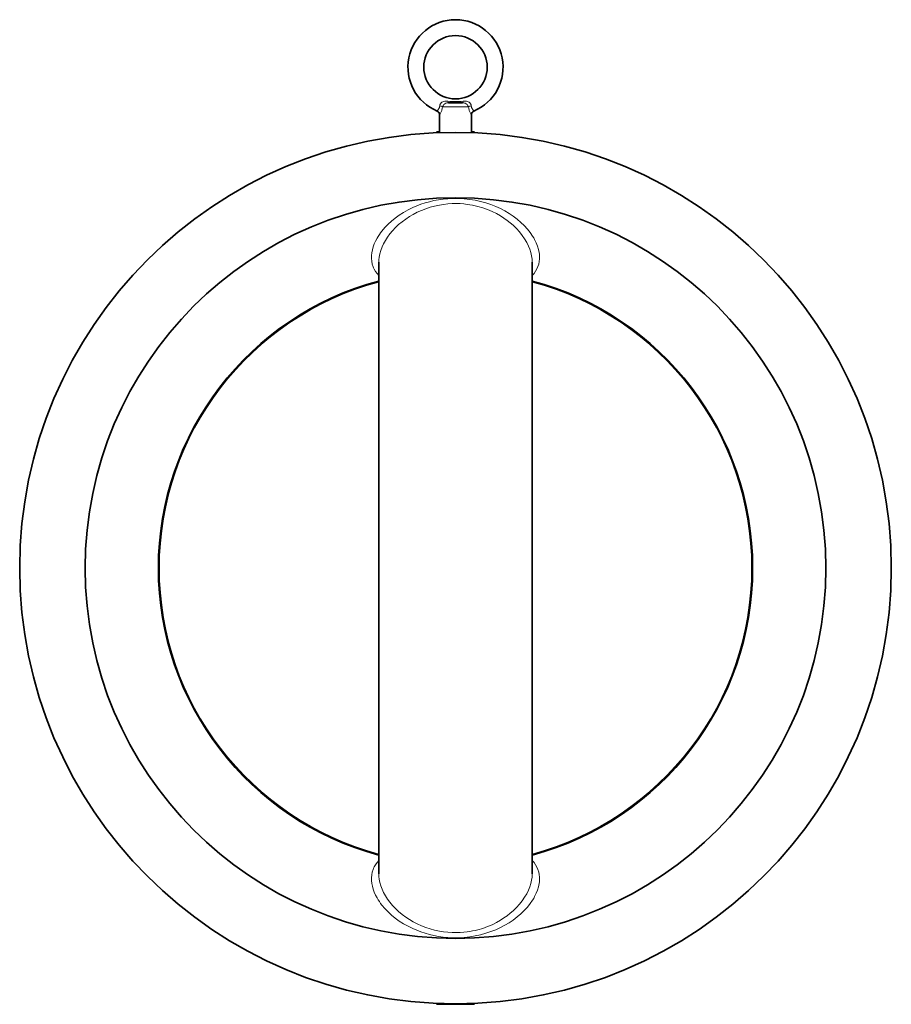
# Model space of a CAD drawing. Extents: x 283 to 1111, y 109 to 865.
# Tile 6 of 11: x 594 to 814, y 616 to 865. Entities that reach past the tile are written whole.
import ezdxf

# ---------------------------------------------------------------- set-up
doc = ezdxf.new("R2010")
doc.units = 0

msp = doc.modelspace()

# ---------------------------------------------------------------- linework, layer by layer
at = {"color": 7, "lineweight": 35, "ltscale": 0.180002}
msp.add_line((702.7, 843.63), (706.3, 843.63), dxfattribs=at)
at = {"color": 7, "lineweight": 35, "ltscale": 0.225882}
for p, q in [((700.5, 836.11), (700.5, 840.62)), ((708.5, 836.11), (708.5, 840.62))]:
    msp.add_line(p, q, dxfattribs=at)
at = {"color": 7, "lineweight": 13, "ltscale": 0.326337}
msp.add_line((701.24, 842.63), (707.76, 842.63), dxfattribs=at)
at = {"color": 7, "lineweight": 35, "ltscale": 0.038852}
msp.add_line((700.5, 836.31), (699.72, 836.31), dxfattribs=at)
at = {"color": 7, "lineweight": 35, "ltscale": 0.015821}
msp.add_line((699.95, 836.09), (699.72, 836.31), dxfattribs=at)
at = {"color": 7, "lineweight": 35, "ltscale": 0.015822}
for p, q in [((699.95, 836.09), (699.72, 836.31)), ((709.05, 836.09), (709.28, 836.31)), ((709.05, 836.09), (709.28, 836.31))]:
    msp.add_line(p, q, dxfattribs=at)
at = {"color": 7, "lineweight": 35, "ltscale": 0.038853}
msp.add_line((709.28, 836.31), (708.5, 836.31), dxfattribs=at)
at = {"color": 7, "lineweight": 35}
for p, q in [((685.12, 648.97), (685.12, 803.39)), ((723.88, 648.97), (723.88, 803.39))]:
    msp.add_line(p, q, dxfattribs=at)
at = {"color": 7, "lineweight": 13, "ltscale": 0.002438}
msp.add_line((688.66, 617.33), (688.71, 617.32), dxfattribs=at)
at = {"color": 7, "lineweight": 35, "ltscale": 0.001185}
msp.add_line((688.71, 617.32), (688.69, 617.32), dxfattribs=at)
at = {"color": 7, "lineweight": 35, "ltscale": 0.001179}
msp.add_line((688.71, 617.32), (688.69, 617.32), dxfattribs=at)
at = {"color": 7, "lineweight": 35, "ltscale": 0.000468}
msp.add_line((688.69, 617.32), (688.7, 617.32), dxfattribs=at)
at = {"color": 7, "lineweight": 13, "ltscale": 0.002732}
msp.add_line((720.29, 617.32), (720.34, 617.33), dxfattribs=at)
at = {"color": 7, "lineweight": 35, "ltscale": 0.015826}
msp.add_line((699.95, 616.27), (699.72, 616.05), dxfattribs=at)
at = {"color": 7, "lineweight": 35, "ltscale": 0.353357}
msp.add_line((706.79, 616.05), (699.72, 616.05), dxfattribs=at)
at = {"color": 7, "lineweight": 35, "ltscale": 0.124338}
msp.add_line((709.28, 616.05), (706.79, 616.05), dxfattribs=at)
at = {"color": 7, "lineweight": 35, "ltscale": 0.015827}
msp.add_line((709.05, 616.27), (709.28, 616.05), dxfattribs=at)
at = {"color": 7, "lineweight": 13}
for points in [[(699.88, 841.55), (700.07, 841.79), (700.24, 842.04), (700.32, 842.18), (700.42, 842.43), (700.48, 842.64), (700.52, 842.87)], [(702.57, 844.04), (702.07, 844.06), (701.81, 844.04), (701.56, 844), (701.31, 843.92), (701.07, 843.79), (700.87, 843.62), (700.7, 843.4), (700.58, 843.15), (700.52, 842.87)], [(702.7, 843.63), (702.35, 843.61), (702.18, 843.57), (702.02, 843.52), (701.78, 843.39), (701.56, 843.19), (701.37, 842.92), (701.24, 842.63)], [(707.76, 842.63), (707.63, 842.92), (707.44, 843.19), (707.22, 843.39), (706.98, 843.52), (706.76, 843.59), (706.61, 843.61), (706.3, 843.63)], [(708.48, 842.87), (708.42, 843.15), (708.3, 843.4), (708.13, 843.62), (707.92, 843.8), (707.68, 843.92), (707.47, 843.99), (707.26, 844.03), (706.98, 844.06), (706.79, 844.06), (706.43, 844.04)], [(709.12, 841.55), (708.92, 841.79), (708.76, 842.04), (708.68, 842.19), (708.58, 842.43), (708.52, 842.65), (708.48, 842.87)], [(700.5, 840.62), (700.62, 840.84), (700.87, 841.37), (701.01, 841.71), (701.17, 842.27), (701.24, 842.63)], [(708.5, 840.62), (708.38, 840.84), (708.12, 841.38), (707.99, 841.72), (707.83, 842.28), (707.76, 842.63)], [(723.88, 800.03), (724.33, 800.56), (724.73, 801.11), (725.05, 801.7), (725.31, 802.3), (725.51, 802.93), (725.64, 803.57), (725.7, 804.23), (725.71, 804.62), (725.7, 805.02), (725.67, 805.42), (725.62, 805.83), (725.45, 806.65), (725.2, 807.47), (724.88, 808.29), (724.48, 809.11), (724.23, 809.56), (723.96, 810.01), (723.34, 810.9), (722.65, 811.78), (721.87, 812.63), (721.01, 813.46), (720.07, 814.26), (719.06, 815.03), (718.05, 815.7), (716.98, 816.34), (715.84, 816.93), (714.66, 817.47), (713.41, 817.96), (712.14, 818.38), (710.82, 818.74), (709.47, 819.04), (708.09, 819.27), (706.68, 819.42), (705.3, 819.5), (703.91, 819.5), (702.53, 819.44), (701.35, 819.32), (700.19, 819.16), (699.04, 818.94), (697.92, 818.68), (696.83, 818.37), (695.76, 818.02), (694.73, 817.63), (693.74, 817.21), (692.53, 816.61), (691.39, 815.97), (690.31, 815.28), (689.3, 814.56), (688.37, 813.79), (687.5, 813), (686.68, 812.15), (685.94, 811.27), (685.6, 810.82), (685.28, 810.37), (684.99, 809.92), (684.72, 809.47), (684.33, 808.73), (684, 808), (683.73, 807.26), (683.52, 806.52), (683.38, 805.79), (683.3, 805.06), (683.29, 804.34), (683.35, 803.63), (683.49, 802.94), (683.7, 802.27), (683.83, 801.94), (683.99, 801.62), (684.31, 801.06), (684.69, 800.53), (685.12, 800.03)], [(723.88, 803.39), (723.84, 804.19), (723.72, 805.01), (723.53, 805.83), (723.27, 806.66), (722.93, 807.48), (722.48, 808.39), (721.95, 809.29), (721.34, 810.18), (720.65, 811.05), (719.89, 811.9), (719.04, 812.72), (718.32, 813.34), (717.55, 813.95), (716.74, 814.52), (715.88, 815.07), (714.83, 815.67), (713.73, 816.21), (712.57, 816.7), (711.37, 817.13), (710.12, 817.49), (709.47, 817.65), (708.81, 817.79), (708.15, 817.91), (707.48, 818.01), (706.58, 818.12), (705.67, 818.18), (704.76, 818.21), (703.66, 818.2), (702.57, 818.13), (701.49, 818.01), (700.43, 817.84), (699.24, 817.58), (698.09, 817.27), (696.97, 816.9), (695.89, 816.48), (694.83, 816), (693.81, 815.47), (692.85, 814.91), (691.94, 814.3), (691.01, 813.61), (690.15, 812.89), (689.35, 812.14), (688.61, 811.36), (687.95, 810.56), (687.35, 809.74), (686.81, 808.92), (686.35, 808.08), (685.96, 807.24), (685.64, 806.39), (685.4, 805.54), (685.23, 804.7), (685.15, 804.04), (685.12, 803.39)], [(723.88, 652.34), (724.33, 651.81), (724.73, 651.25), (725.05, 650.66), (725.31, 650.06), (725.51, 649.43), (725.64, 648.79), (725.7, 648.13), (725.71, 647.74), (725.7, 647.34), (725.67, 646.94), (725.62, 646.53), (725.45, 645.71), (725.2, 644.89), (724.88, 644.07), (724.48, 643.25), (724.23, 642.8), (723.96, 642.35), (723.34, 641.46), (722.65, 640.58), (721.87, 639.73), (721.01, 638.9), (720.07, 638.1), (719.06, 637.33), (718.05, 636.66), (716.98, 636.02), (715.84, 635.43), (714.66, 634.89), (713.41, 634.4), (712.14, 633.98), (710.82, 633.62), (709.47, 633.32), (708.09, 633.09), (706.68, 632.94), (705.3, 632.86), (703.91, 632.86), (702.53, 632.92), (701.35, 633.04), (700.19, 633.2), (699.04, 633.42), (697.92, 633.68), (696.83, 633.99), (695.76, 634.34), (694.73, 634.73), (693.74, 635.16), (692.53, 635.75), (691.39, 636.39), (690.31, 637.08), (689.3, 637.8), (688.37, 638.57), (687.5, 639.36), (686.68, 640.21), (685.94, 641.09), (685.6, 641.54), (685.28, 641.99), (684.99, 642.44), (684.72, 642.89), (684.33, 643.63), (684, 644.36), (683.73, 645.1), (683.52, 645.84), (683.38, 646.57), (683.3, 647.3), (683.29, 648.02), (683.35, 648.73), (683.49, 649.42), (683.7, 650.09), (683.83, 650.42), (683.99, 650.74), (684.31, 651.3), (684.69, 651.83), (685.12, 652.34)], [(723.88, 648.97), (723.84, 648.17), (723.72, 647.35), (723.53, 646.53), (723.27, 645.7), (722.93, 644.88), (722.48, 643.97), (721.95, 643.07), (721.34, 642.18), (720.65, 641.31), (719.89, 640.46), (719.04, 639.64), (718.32, 639.02), (717.55, 638.41), (716.74, 637.84), (715.88, 637.29), (714.83, 636.69), (713.73, 636.15), (712.57, 635.66), (711.37, 635.23), (710.12, 634.87), (709.47, 634.71), (708.81, 634.57), (708.15, 634.45), (707.48, 634.35), (706.58, 634.25), (705.67, 634.18), (704.76, 634.15), (703.66, 634.16), (702.57, 634.23), (701.49, 634.35), (700.43, 634.52), (699.24, 634.78), (698.09, 635.09), (696.97, 635.46), (695.89, 635.88), (694.83, 636.36), (693.81, 636.89), (692.85, 637.45), (691.94, 638.06), (691.01, 638.75), (690.15, 639.47), (689.35, 640.22), (688.61, 641), (687.95, 641.8), (687.35, 642.62), (686.81, 643.44), (686.35, 644.28), (685.96, 645.12), (685.64, 645.97), (685.4, 646.82), (685.23, 647.66), (685.15, 648.32), (685.12, 648.97)]]:
    msp.add_lwpolyline(points, dxfattribs=at)
at = {"color": 7, "lineweight": 35}
for centre, radius in [((704.5, 852.63), 8), ((704.5, 726.18), 110), ((704.5, 726.18), 93.48)]:
    msp.add_circle(centre, radius, dxfattribs=at)
for centre, radius, start, end in [((704.5, 852.63), 12, 292.6194, 247.3825), ((699.5, 840.62), 1, 360, 67.3809), ((709.5, 840.62), 1, 112.6191, 180), ((704.5, 726.18), 75, 104.9712, 255.0288), ((704.5, 726.18), 75, 284.9712, 75.0288)]:
    msp.add_arc(centre, radius, start, end, dxfattribs=at)
at = {"color": 7, "lineweight": 13}
for centre, radius, start, end in [((704.5, 866.97), 23.01, 265.1844, 274.8157), ((704.5, 726.18), 74.75, 105.0225, 254.9775), ((704.5, 726.18), 74.75, 285.0224, 74.9776)]:
    msp.add_arc(centre, radius, start, end, dxfattribs=at)
for centre, major_axis, ratio, start_param, end_param in [((700.42, 842.63), (0.981, -0.192), 0.262003, 0.642513, 1.519457), ((702.7, 844.63), (0, -1), 0.162434, 5.337731, 6.28318), ((706.3, 844.63), (0, -1), 0.162434, 0, 0.945454), ((708.58, 842.63), (0.981, 0.192), 0.262003, 1.622136, 2.49908)]:
    msp.add_ellipse(centre, major_axis=major_axis, ratio=ratio, start_param=start_param, end_param=end_param, dxfattribs=at)

doc.saveas('drawing.dxf')
